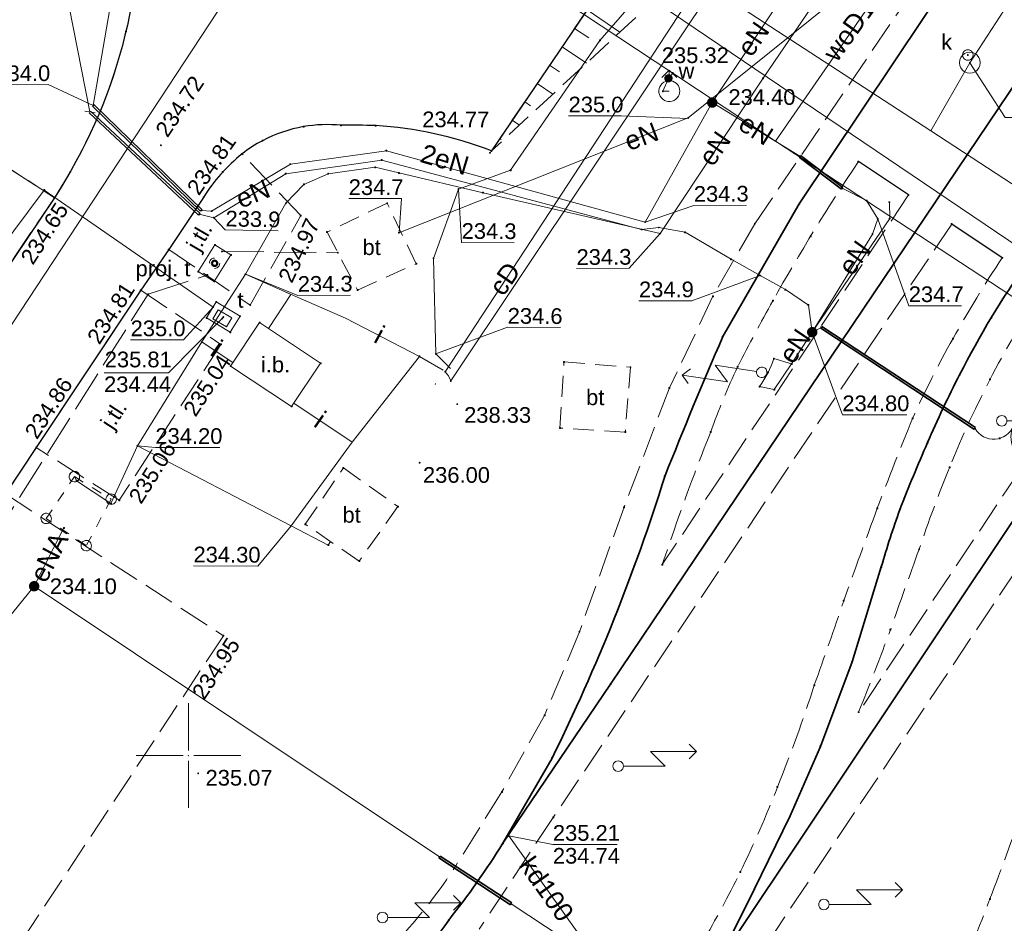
# Model space of a CAD drawing. Header units: metres. Extents: x 6603648 to 6604252, y 5739748 to 5740166.
# Tile 24 of 114: x 6603792 to 6603839, y 5739892 to 5739935. Entities that reach past the tile are written whole.
import ezdxf
from ezdxf.enums import TextEntityAlignment as Align

# ---------------------------------------------------------------- set-up
doc = ezdxf.new("R2010")
doc.units = ezdxf.units.M
doc.header["$PDSIZE"] = 0.75
for name, pattern in [('ARK_LIN', [50, 50, 0]), ('PRZER1-1', [1, 0.5, -0.5]), ('PRZER2-1', [1.5, 1, -0.5]), ('PRZER2_5-1', [1.75, 1.25, -0.5]), ('PRZER3-1', [2, 1.5, -0.5]), ('PRZER4-1', [2.5, 2, -0.5])]:
    doc.linetypes.add(name, pattern=pattern)
doc.layers.get('0').update_dxf_attribs({"linetype": 'CONTINUOUS'})
for name, color, linetype, lineweight, true_color in [('GSLKOU', 7, 'CONTINUOUS', 18, 0x0a0909), ('GSLKRW', 7, 'CONTINUOUS', 25, 0x0a0909), ('GSLTTR', 7, 'CONTINUOUS', 35, 0x0a0909), ('GSPPRB', 7, 'CONTINUOUS', 18, 0x0a0909), ('GSPWPS', 7, 'CONTINUOUS', 13, 0x0a0909), ('GSPWPS_O', 7, 'CONTINUOUS', 13, 0x0a0909), ('GSSBKP', 7, 'CONTINUOUS', 13, 0x0a0909), ('GSSIIN', 7, 'CONTINUOUS', 18, 0x0a0909), ('GSSIIN_O', 7, 'CONTINUOUS', 18, 0x0a0909), ('GSSINN', 7, 'CONTINUOUS', 18, 0x0a0909), ('GSSINN_O', 7, 'CONTINUOUS', 18, 0x0a0909), ('GSSKOA', 7, 'CONTINUOUS', 18, 0x0a0909), ('GSSKOA_O', 7, 'CONTINUOUS', 18, 0x0a0909), ('GSSZSN', 7, 'CONTINUOUS', 18, 0x0a0909), ('GULCPI', 7, 'CONTINUOUS', 18, 0xd200d2), ('GULCPI_O', 7, 'CONTINUOUS', 18, 0xd200d2), ('GULENN', 1, 'CONTINUOUS', 18, 0xff0000), ('GULENN_O', 1, 'CONTINUOUS', 18, 0xff0000), ('GULEOR', 1, 'CONTINUOUS', 35, 0xff0000), ('GULEWN', 1, 'CONTINUOUS', 18, 0xff0000), ('GULIPR', 7, 'CONTINUOUS', 18, 0x0a0909), ('GULIPR_O', 7, 'CONTINUOUS', 18, 0x0a0909), ('GULKDP', 7, 'CONTINUOUS', 18, 0x803300), ('GULKDP_O', 7, 'CONTINUOUS', 18, 0x803300), ('GULKSP', 7, 'CONTINUOUS', 18, 0x803300), ('GULTPR', 7, 'CONTINUOUS', 18, 0xff9100), ('GULWOP', 5, 'CONTINUOUS', 18, 0x0000ff), ('GULWOP_O', 5, 'CONTINUOUS', 18, 0x0000ff), ('GUPEZC', 7, 'CONTINUOUS', 18, 0x0a0909), ('GUPISL', 7, 'CONTINUOUS', 18, 0x0a0909), ('GUPKSD', 7, 'CONTINUOUS', 18, 0x803300), ('GUPKWZ', 7, 'CONTINUOUS', 18, 0x0a0909), ('GUPKWZ_O', 7, 'CONTINUOUS', 18, 0x0a0909), ('GUPTWZ', 7, 'CONTINUOUS', 18, 0x0a0909), ('GUPTWZ_O', 7, 'CONTINUOUS', 18, 0x0a0909), ('GUPWDT', 7, 'CONTINUOUS', 18, 0x0a0909), ('GUSIKP', 7, 'CONTINUOUS', 18, 0x0a0909), ('GUSISL', 7, 'CONTINUOUS', 18, 0x0a0909), ('GZLTPR', 7, 'CONTINUOUS', 18, 0xff9100), ('GZPTSD', 7, 'CONTINUOUS', 18, 0xff9100), ('GZPTSD_O', 7, 'CONTINUOUS', 18, 0xff9100), ('GZSIKP', 7, 'CONTINUOUS', 18, 0x0a0909)]:
    doc.layers.add(name, color=color, linetype=linetype, lineweight=lineweight, true_color=true_color)
for name, color, linetype, true_color in [('GUPESH', 1, 'CONTINUOUS', 0xff0000), ('GUPESH_O', 1, 'CONTINUOUS', 0xff0000), ('GUPEUI', 7, 'CONTINUOUS', 0x0a0909), ('GUPISH', 7, 'CONTINUOUS', 0x0a0909), ('GUPISH_O', 7, 'CONTINUOUS', 0x0a0909), ('GUPKSH', 7, 'CONTINUOUS', 0x803300), ('GUPKSH_O', 7, 'CONTINUOUS', 0x803300), ('GUPTSH', 7, 'CONTINUOUS', 0xff9100), ('GUPTSH_O', 7, 'CONTINUOUS', 0xff9100), ('GUPWSH', 5, 'CONTINUOUS', 0x0000ff), ('GUPWSH_O', 5, 'CONTINUOUS', 0x0000ff), ('GUPWZA', 7, 'CONTINUOUS', 0x0a0909), ('GUPWZA_O', 7, 'CONTINUOUS', 0x0a0909)]:
    doc.layers.add(name, color=color, linetype=linetype, true_color=true_color)
doc.layers.add('PKT_ARK', color=7, linetype='ARK_LIN', lineweight=18)
doc.styles.add('Arial', font='arial.ttf')

# ---------------------------------------------------------------- blocks, each defined once
blk = doc.blocks.new('GSPPRB0')
at = {"color": 0, "lineweight": 18}
blk.add_lwpolyline([(-0.007955, 0.0225), (0.007955, 0.0225), (0.0225, 0.007955), (0.0225, -0.007955), (0.007955, -0.0225), (-0.007955, -0.0225), (-0.0225, -0.007955), (-0.0225, 0.007955)], close=True, dxfattribs=at)
blk = doc.blocks.new('GSPWPS1')
blk.add_hatch(color=0).paths.add_polyline_path([(0, 0.045), (-0.011647, 0.043467), (-0.0225, 0.038971), (-0.03182, 0.03182), (-0.038971, 0.0225), (-0.043467, 0.011647), (-0.045, 0), (-0.043467, -0.011647), (-0.038971, -0.0225), (-0.03182, -0.03182), (-0.0225, -0.038971), (-0.011647, -0.043467), (0, -0.045), (0.011647, -0.043467), (0.0225, -0.038971), (0.03182, -0.03182), (0.038971, -0.0225), (0.043467, -0.011647), (0.045, 0), (0.043467, 0.011647), (0.038971, 0.0225), (0.03182, 0.03182), (0.0225, 0.038971), (0.011647, 0.043467)])
blk = doc.blocks.new('GUPISL1_5')
at = {"color": 0}
for points in [[(3.396745, 1.05234), (3.75, 0.7), (3.396745, 0.34766)], [(0.25, 0), (2.25, 0), (1.55, 0.7), (3.75, 0.7)]]:
    blk.add_lwpolyline(points, dxfattribs=at)
blk.add_lwpolyline([(0.25, 0), (0.241481, -0.064705), (0.216506, -0.125), (0.176777, -0.176777), (0.125, -0.216506), (0.064705, -0.241481), (0, -0.25), (-0.064705, -0.241481), (-0.125, -0.216506), (-0.176777, -0.176777), (-0.216506, -0.125), (-0.241481, -0.064705), (-0.25, 0), (-0.241481, 0.064705), (-0.216506, 0.125), (-0.176777, 0.176777), (-0.125, 0.216506), (-0.064705, 0.241481), (0, 0.25), (0.064705, 0.241481), (0.125, 0.216506), (0.176777, 0.176777), (0.216506, 0.125), (0.241481, 0.064705)], close=True, dxfattribs=at)
blk = doc.blocks.new('GUPEZC1')
at = {"color": 0}
blk.add_lwpolyline([(0, 0.25), (0, -0.25)], dxfattribs=at)
blk = doc.blocks.new('GUPESH1')
blk.add_hatch(color=0).paths.add_polyline_path([(0, 0.045), (-0.011647, 0.043467), (-0.0225, 0.038971), (-0.03182, 0.03182), (-0.038971, 0.0225), (-0.043467, 0.011647), (-0.045, 0), (-0.043467, -0.011647), (-0.038971, -0.0225), (-0.03182, -0.03182), (-0.0225, -0.038971), (-0.011647, -0.043467), (0, -0.045), (0.011647, -0.043467), (0.0225, -0.038971), (0.03182, -0.03182), (0.038971, -0.0225), (0.043467, -0.011647), (0.045, 0), (0.043467, 0.011647), (0.038971, 0.0225), (0.03182, 0.03182), (0.0225, 0.038971), (0.011647, 0.043467)])
blk = doc.blocks.new('GUPEUI1')
blk.add_hatch(color=0).paths.add_polyline_path([(0, 0.25), (-0.064705, 0.241481), (-0.125, 0.216506), (-0.176777, 0.176777), (-0.216506, 0.125), (-0.241481, 0.064705), (-0.25, 0), (-0.241481, -0.064705), (-0.216506, -0.125), (-0.176777, -0.176777), (-0.125, -0.216506), (-0.064705, -0.241481), (0, -0.25), (0.064705, -0.241481), (0.125, -0.216506), (0.176777, -0.176777), (0.216506, -0.125), (0.241481, -0.064705), (0.25, 0), (0.241481, 0.064705), (0.216506, 0.125), (0.176777, 0.176777), (0.125, 0.216506), (0.064705, 0.241481)])
blk = doc.blocks.new('GUPISH1')
blk.add_hatch(color=0).paths.add_polyline_path([(0, 0.045), (-0.011647, 0.043467), (-0.0225, 0.038971), (-0.03182, 0.03182), (-0.038971, 0.0225), (-0.043467, 0.011647), (-0.045, 0), (-0.043467, -0.011647), (-0.038971, -0.0225), (-0.03182, -0.03182), (-0.0225, -0.038971), (-0.011647, -0.043467), (0, -0.045), (0.011647, -0.043467), (0.0225, -0.038971), (0.03182, -0.03182), (0.038971, -0.0225), (0.043467, -0.011647), (0.045, 0), (0.043467, 0.011647), (0.038971, 0.0225), (0.03182, 0.03182), (0.0225, 0.038971), (0.011647, 0.043467)])
blk = doc.blocks.new('GUPKWZ1_1')
at = {"color": 0}
blk.add_lwpolyline([(0.25, 0), (0.241481, -0.064705), (0.216506, -0.125), (0.176777, -0.176777), (0.125, -0.216506), (0.064705, -0.241481), (0, -0.25), (-0.064705, -0.241481), (-0.125, -0.216506), (-0.176777, -0.176777), (-0.216506, -0.125), (-0.241481, -0.064705), (-0.25, 0), (-0.241481, 0.064705), (-0.216506, 0.125), (-0.176777, 0.176777), (-0.125, 0.216506), (-0.064705, 0.241481), (0, 0.25), (0.064705, 0.241481), (0.125, 0.216506), (0.176777, 0.176777), (0.216506, 0.125), (0.241481, 0.064705)], close=True, dxfattribs=at)
blk = doc.blocks.new('GUPKSD1_1')
at = {"color": 0}
blk.add_lwpolyline([(0.5, 0), (0.482963, -0.12941), (0.433013, -0.25), (0.353553, -0.353553), (0.25, -0.433013), (0.12941, -0.482963), (0, -0.5), (-0.12941, -0.482963), (-0.25, -0.433013), (-0.353553, -0.353553), (-0.433013, -0.25), (-0.482963, -0.12941), (-0.5, 0), (-0.482963, 0.12941), (-0.433013, 0.25), (-0.353553, 0.353553), (-0.25, 0.433013), (-0.12941, 0.482963), (0, 0.5), (0.12941, 0.482963), (0.25, 0.433013), (0.353553, 0.353553), (0.433013, 0.25), (0.482963, 0.12941)], close=True, dxfattribs=at)
blk = doc.blocks.new('GUPWZA1')
blk.add_hatch(color=0).paths.add_polyline_path([(0, 0.2), (-0.051764, 0.193185), (-0.1, 0.173205), (-0.141421, 0.141421), (-0.173205, 0.1), (-0.193185, 0.051764), (-0.2, 0), (-0.193185, -0.051764), (-0.173205, -0.1), (-0.141421, -0.141421), (-0.1, -0.173205), (-0.051764, -0.193185), (0, -0.2), (0.051764, -0.193185), (0.1, -0.173205), (0.141421, -0.141421), (0.173205, -0.1), (0.193185, -0.051764), (0.2, 0), (0.193185, 0.051764), (0.173205, 0.1), (0.141421, 0.141421), (0.1, 0.173205), (0.051764, 0.193185)])
blk = doc.blocks.new('GUPWDT1')
at = {"color": 0}
blk.add_lwpolyline([(0.5, 0), (0.492404, -0.086824), (0.469846, -0.17101), (0.433013, -0.25), (0.383022, -0.321394), (0.321394, -0.383022), (0.25, -0.433013), (0.17101, -0.469846), (0.086824, -0.492404), (0, -0.5), (-0.086824, -0.492404), (-0.17101, -0.469846), (-0.25, -0.433013), (-0.32743, -0.377875), (-0.393027, -0.309079), (-0.444418, -0.229113), (-0.479746, -0.140866), (-0.497736, -0.047528), (-0.497736, 0.047528), (-0.479746, 0.140866), (-0.444418, 0.229113), (-0.393027, 0.309079), (-0.32743, 0.377875), (-0.25, 0.433013), (-0.163534, 0.4725), (-0.071157, 0.494911), (0.023791, 0.499434), (0.117879, 0.485906), (0.207708, 0.454816), (0.290028, 0.407288), (0.361867, 0.34504), (0.420627, 0.27032), (0.464184, 0.185831), (0.490964, 0.094626)], close=True, dxfattribs=at)
for points in [[(0.5, 0), (1, 0)], [(0.646447, 0.353553), (1, 0), (0.646447, -0.353553)]]:
    blk.add_lwpolyline(points, dxfattribs=at)
blk = doc.blocks.new('GUPTWZ1_3')
at = {"color": 0}
blk.add_lwpolyline([(0.375, -0.25), (-0.375, -0.25), (-0.375, 0.25), (0.375, 0.25)], close=True, dxfattribs=at)
blk = doc.blocks.new('GZPTSD1')
at = {"color": 0}
for points in [[(-0.25, 0), (-0.241481, 0.064705), (-0.216506, 0.125), (-0.176777, 0.176777), (-0.125, 0.216506), (-0.064705, 0.241481), (0, 0.25)], [(0.25, 0), (0.241481, -0.064705), (0.216506, -0.125), (0.176777, -0.176777), (0.125, -0.216506), (0.064705, -0.241481), (0, -0.25)]]:
    blk.add_lwpolyline(points, dxfattribs=at)
at = {"color": 7, "lineweight": 50, "true_color": 0xffffff}
blk.add_lwpolyline([(0, 0.125), (-0.038627, 0.118882), (-0.073473, 0.101127), (-0.101127, 0.073473), (-0.118882, 0.038627), (-0.125, 0), (-0.118882, -0.038627), (-0.101127, -0.073473), (-0.073473, -0.101127), (-0.038627, -0.118882), (0, -0.125), (0.038627, -0.118882), (0.073473, -0.101127), (0.101127, -0.073473), (0.118882, -0.038627), (0.125, 0), (0.118882, 0.038627), (0.101127, 0.073473), (0.073473, 0.101127), (0.038627, 0.118882)], close=True, dxfattribs=at)
blk = doc.blocks.new('GUPKSH1')
blk.add_hatch(color=0).paths.add_polyline_path([(0, 0.045), (-0.011647, 0.043467), (-0.0225, 0.038971), (-0.03182, 0.03182), (-0.038971, 0.0225), (-0.043467, 0.011647), (-0.045, 0), (-0.043467, -0.011647), (-0.038971, -0.0225), (-0.03182, -0.03182), (-0.0225, -0.038971), (-0.011647, -0.043467), (0, -0.045), (0.011647, -0.043467), (0.0225, -0.038971), (0.03182, -0.03182), (0.038971, -0.0225), (0.043467, -0.011647), (0.045, 0), (0.043467, 0.011647), (0.038971, 0.0225), (0.03182, 0.03182), (0.0225, 0.038971), (0.011647, 0.043467)])
blk = doc.blocks.new('GUPTSH1')
blk.add_hatch(color=0).paths.add_polyline_path([(0, 0.045), (-0.011647, 0.043467), (-0.0225, 0.038971), (-0.03182, 0.03182), (-0.038971, 0.0225), (-0.043467, 0.011647), (-0.045, 0), (-0.043467, -0.011647), (-0.038971, -0.0225), (-0.03182, -0.03182), (-0.0225, -0.038971), (-0.011647, -0.043467), (0, -0.045), (0.011647, -0.043467), (0.0225, -0.038971), (0.03182, -0.03182), (0.038971, -0.0225), (0.043467, -0.011647), (0.045, 0), (0.043467, 0.011647), (0.038971, 0.0225), (0.03182, 0.03182), (0.0225, 0.038971), (0.011647, 0.043467)])
blk = doc.blocks.new('GUPWSH1')
blk.add_hatch(color=0).paths.add_polyline_path([(0, 0.045), (-0.011647, 0.043467), (-0.0225, 0.038971), (-0.03182, 0.03182), (-0.038971, 0.0225), (-0.043467, 0.011647), (-0.045, 0), (-0.043467, -0.011647), (-0.038971, -0.0225), (-0.03182, -0.03182), (-0.0225, -0.038971), (-0.011647, -0.043467), (0, -0.045), (0.011647, -0.043467), (0.0225, -0.038971), (0.03182, -0.03182), (0.038971, -0.0225), (0.043467, -0.011647), (0.045, 0), (0.043467, 0.011647), (0.038971, 0.0225), (0.03182, 0.03182), (0.0225, 0.038971), (0.011647, 0.043467)])
blk = doc.blocks.new('GUSISL2_1')
at = {"color": 0}
blk.add_lwpolyline([(0.25, 0), (0.241481, -0.064705), (0.216506, -0.125), (0.176777, -0.176777), (0.125, -0.216506), (0.064705, -0.241481), (0, -0.25), (-0.064705, -0.241481), (-0.125, -0.216506), (-0.176777, -0.176777), (-0.216506, -0.125), (-0.241481, -0.064705), (-0.25, 0), (-0.241481, 0.064705), (-0.216506, 0.125), (-0.176777, 0.176777), (-0.125, 0.216506), (-0.064705, 0.241481), (0, 0.25), (0.064705, 0.241481), (0.125, 0.216506), (0.176777, 0.176777), (0.216506, 0.125), (0.241481, 0.064705)], close=True, dxfattribs=at)
blk = doc.blocks.new('ASS_SYM', base_point=(826.5, 303.25))
at = {"layer": 'PKT_ARK'}
for p, q in [((826.5, 303.5), (826.5, 305.75)), ((826.25, 303.25), (824, 303.25)), ((826.75, 303.25), (829, 303.25)), ((826.5, 303), (826.5, 300.75))]:
    blk.add_line(p, q, dxfattribs=at)
blk.add_point((826.5, 303.25), dxfattribs=at)
blk.add_point((826.5, 303.25), dxfattribs=at)

msp = doc.modelspace()

# ---------------------------------------------------------------- hatches: boundary and pattern name
at = {"layer": 'GSSBKP', "true_color": 0x0a0909}
msp.add_hatch(color=18, dxfattribs=at).paths.add_polyline_path([(6603811.804, 5739917.784), (6603811.794, 5739917.764), (6603811.814, 5739917.764)], flags=0)

# ---------------------------------------------------------------- linework, layer by layer
at = {"layer": 'GSLKOU', "color": 18, "linetype": 'PRZER3-1', "lineweight": 18, "true_color": 0x0a0909}
for points in [[(6603827.074, 5739925.431), (6603835.789, 5739938.282)], [(6603834.418, 5739926.808), (6603822.65, 5739909.129)], [(6603827.074, 5739925.431), (6603825.073, 5739921.96)], [(6603836.486, 5739925.41), (6603817.441, 5739897.042)], [(6603825.073, 5739921.96), (6603822.99, 5739917.578)], [(6603844.19, 5739920.303), (6603832.033, 5739902.076)], [(6603846.269, 5739918.904), (6603827.499, 5739890.773)], [(6603822.99, 5739917.578), (6603820.824, 5739911.873)], [(6603820.824, 5739911.873), (6603818.693, 5739905.919)], [(6603818.693, 5739905.919), (6603817.023, 5739901.925)], [(6603817.023, 5739901.925), (6603814.986, 5739898.263)], [(6603814.986, 5739898.263), (6603812.776, 5739894.728)], [(6603817.441, 5739897.042), (6603813.897, 5739891.7)]]:
    msp.add_lwpolyline(points, dxfattribs=at)
for points in [[(6603832.025, 5739928.401, 0.020117), (6603827.938, 5739921.748)], [(6603838.899, 5739923.798, 0.020294), (6603836.546, 5739919.94)], [(6603840.937, 5739922.428, 0.051526), (6603836.389, 5739913.785)], [(6603826.251, 5739918.593, -0.009496), (6603827.938, 5739921.748)], [(6603836.546, 5739919.94, 0.022851), (6603834.612, 5739916.12)], [(6603824.963, 5739915.477, -0.02409), (6603826.251, 5739918.593)], [(6603834.612, 5739916.12, 0.006514), (6603832.928, 5739911.826)], [(6603822.65, 5739909.129, -0.01414), (6603824.963, 5739915.477)], [(6603834.928, 5739909.865, -0.017381), (6603836.389, 5739913.785)], [(6603832.928, 5739911.826, 0.003069), (6603831.326, 5739907.403)], [(6603833.555, 5739906.017, -0.003502), (6603834.928, 5739909.865)], [(6603831.326, 5739907.403, -0.002676), (6603829.917, 5739903.364)], [(6603832.033, 5739902.076, 0.006517), (6603833.555, 5739906.017)], [(6603829.917, 5739903.364, -0.01745), (6603828.154, 5739898.497)], [(6603828.154, 5739898.497, -0.022137), (6603826.375, 5739894.431)], [(6603838.314, 5739893.15, 0.004172), (6603839.907, 5739897.473)], [(6603812.776, 5739894.728, -0.045807), (6603810.193, 5739891.386)], [(6603826.375, 5739894.431, -0.020434), (6603824.553, 5739891.054)], [(6603836.695, 5739889.086, 0.006316), (6603838.314, 5739893.15)]]:
    msp.add_lwpolyline(points, format="xyb", dxfattribs=at)
at = {"layer": 'GSLKRW', "color": 18, "linetype": 'Continuous', "lineweight": 25, "true_color": 0x0a0909}
for points in [[(6603797.545, 5739963.937), (6603797.597, 5739951.365), (6603797.824, 5739944.519), (6603797.65, 5739941.89, -0.160585), (6603793.59, 5739926.67), (6603785.87, 5739915.19), (6603775.52, 5739899.78), (6603774.38, 5739898.07), (6603772.625, 5739895.324)], [(6603826.013, 5739945.904), (6603814.481, 5739928.909, 0.079546), (6603808.945, 5739930.119, 0.011286), (6603807.295, 5739930.136, 0.067472), (6603805.506, 5739930.07, 0.078435), (6603803.539, 5739929.4, 0.044421), (6603802.56, 5739928.77, 0.081804), (6603800.72, 5739926.69), (6603799.06, 5739924.19), (6603797.72, 5739922.25), (6603792.72, 5739914.73), (6603791.25, 5739912.51), (6603777.88, 5739892.53)]]:
    msp.add_lwpolyline(points, format="xyb", dxfattribs=at)
for points in [[(6603834.418, 5739926.808), (6603832.025, 5739928.401)], [(6603838.899, 5739923.798), (6603836.486, 5739925.41)]]:
    msp.add_lwpolyline(points, dxfattribs=at)
at = {"layer": 'GSLTTR', "color": 18, "linetype": 'Continuous', "lineweight": 35, "true_color": 0x0a0909}
for points in [[(6603836.72, 5739937.65), (6603835.18, 5739935.33), (6603829.2, 5739926.38), (6603825.54, 5739920.03, 0.007558), (6603822.77, 5739913.35, -0.038789), (6603817.38, 5739899.88), (6603815.03, 5739895.81, -0.027932), (6603812.44, 5739892.13, -0.063952), (6603808.95, 5739888.26, -0.065921), (6603804.58, 5739885.39, -0.066599), (6603799.58, 5739883.75, -0.065603), (6603794.35, 5739883.48, -0.131737), (6603782.92, 5739887.77)], [(6603825.262, 5739890.009), (6603827.049, 5739893.6), (6603828.762, 5739897.118), (6603830.207, 5739900.442), (6603831.721, 5739904.481), (6603833.12, 5739909.022, -0.017932), (6603834.009, 5739911.768, -0.012022), (6603835.33, 5739914.964, -0.01751), (6603836.86, 5739918.205, -0.036946), (6603840.115, 5739923.59), (6603845.495, 5739931.771)]]:
    msp.add_lwpolyline(points, format="xyb", dxfattribs=at)
for points in [[(6603841.2, 5739934.64), (6603839.73, 5739932.44), (6603833.73, 5739923.54), (6603827.22, 5739913.87), (6603820.18, 5739903.42), (6603815.03, 5739895.81)], [(6603813.72, 5739878.59), (6603819.068, 5739881.992), (6603823.366, 5739886.97), (6603825.262, 5739890.009), (6603845.265, 5739920.008), (6603850.749, 5739928.247)]]:
    msp.add_lwpolyline(points, dxfattribs=at)
at = {"layer": 'GSSBKP', "color": 18, "linetype": 'Continuous', "lineweight": 13, "true_color": 0x0a0909}
msp.add_lwpolyline([(6603811.804, 5739917.784), (6603811.794, 5739917.764), (6603811.814, 5739917.764)], close=True, dxfattribs=at)
at = {"layer": 'GSSIIN', "color": 18, "linetype": 'Continuous', "lineweight": 18, "true_color": 0x0a0909}
msp.add_lwpolyline([(6603803.4, 5739920.7), (6603806.32, 5739918.76), (6603804.93, 5739916.69), (6603802.01, 5739918.62)], close=True, dxfattribs=at)
at = {"layer": 'GSSINN', "color": 18, "linetype": 'PRZER2-1', "lineweight": 18, "true_color": 0x0a0909}
for points in [[(6603806.624, 5739925.029), (6603808.083, 5739922.26), (6603810.888, 5739923.516), (6603809.5, 5739926.409)], [(6603817.95, 5739918.824), (6603821.13, 5739918.571), (6603820.882, 5739915.465), (6603817.757, 5739915.662)], [(6603807.408, 5739913.751), (6603810.011, 5739911.906), (6603808.163, 5739909.299), (6603805.587, 5739911.058)]]:
    msp.add_lwpolyline(points, close=True, dxfattribs=at)
at = {"layer": 'GSSKOA', "color": 18, "linetype": 'PRZER3-1', "lineweight": 18, "true_color": 0x0a0909}
for points in [[(6603775.52, 5739899.78), (6603774.38, 5739898.07), (6603765.84, 5739903.97), (6603769.82, 5739909.75), (6603766.28, 5739911.97), (6603773.42, 5739923.12), (6603782.44, 5739936.66), (6603786.46, 5739933.9), (6603789.91, 5739935.85), (6603792.55, 5739937.08), (6603787.8, 5739955.1), (6603791.99, 5739961.32), (6603795.31, 5739946.46), (6603797.65, 5739941.89, -0.160585), (6603793.59, 5739926.67), (6603789.76, 5739929.17), (6603781.99, 5739917.85), (6603771.35, 5739902.65)], [(6603799.06, 5739924.19), (6603802.95, 5739921.54), (6603805.37, 5739925.82), (6603802.56, 5739928.77, 0.081804), (6603800.72, 5739926.69)], [(6603791.25, 5739912.51), (6603801.67, 5739905.73), (6603788.64, 5739886.01, -0.039656), (6603783.16, 5739888.99), (6603777.88, 5739892.53)]]:
    msp.add_lwpolyline(points, format="xyb", close=True, dxfattribs=at)
for points in [[(6603775.52, 5739899.78), (6603771.35, 5739902.65), (6603781.99, 5739917.85), (6603789.76, 5739929.17), (6603793.59, 5739926.67), (6603785.87, 5739915.19)], [(6603797.72, 5739922.25), (6603801.55, 5739919.66), (6603796.69, 5739912.21), (6603792.72, 5739914.73)]]:
    msp.add_lwpolyline(points, close=True, dxfattribs=at)
at = {"layer": 'GSSZSN', "color": 18, "linetype": 'PRZER2_5-1', "lineweight": 18, "true_color": 0x0a0909}
msp.add_lwpolyline([(6603814.481, 5739928.909), (6603824.311, 5739943.396), (6603825.723, 5739945.477), (6603826.013, 5739945.904), (6603829.593, 5739943.717), (6603829.111, 5739943.045), (6603827.323, 5739944.328), (6603825.994, 5739942.353), (6603827.807, 5739941.229)], close=True, dxfattribs=at)
at = {"layer": 'GSSZSN', "color": 18, "linetype": 'Continuous', "lineweight": 18, "true_color": 0x0a0909}
for points in [[(6603819.055, 5739935.649), (6603820.622, 5739934.586)], [(6603818.458, 5739934.771), (6603819.14, 5739934.309)], [(6603817.862, 5739933.892), (6603819.021, 5739933.106)], [(6603817.266, 5739933.014), (6603817.743, 5739932.69)], [(6603816.67, 5739932.135), (6603817.42, 5739931.626)], [(6603816.074, 5739931.257), (6603816.347, 5739931.072)], [(6603815.478, 5739930.378), (6603815.819, 5739930.146)], [(6603814.882, 5739929.5), (6603814.95, 5739929.453)]]:
    msp.add_lwpolyline(points, dxfattribs=at)
at = {"layer": 'GULCPI', "color": 212, "linetype": 'Continuous', "lineweight": 18, "true_color": 0xd200d2}
msp.add_lwpolyline([(6603833.646, 5739939.72), (6603833.911, 5739939.542), (6603832.481, 5739937.661), (6603825.858, 5739937.881), (6603812.541, 5739917.91), (6603812.428, 5739918.152), (6603812.276, 5739918.356), (6603825.445, 5739938.494), (6603832.281, 5739938.273), (6603833.346, 5739939.921)], close=True, dxfattribs=at)
at = {"layer": 'GULENN', "color": 1, "linetype": 'Continuous', "lineweight": 18, "true_color": 0xff0000}
for points in [[(6603758.429, 5739968.416), (6603759.032, 5739967.311), (6603756.81, 5739964.405), (6603781.022, 5739947.545), (6603793.714, 5739938.814), (6603795.289, 5739930.775)], [(6603795.443, 5739931.088), (6603796.634, 5739938.024), (6603796.785, 5739947.978), (6603794.554, 5739951.965), (6603793.136, 5739953.326), (6603788.775, 5739956.33)], [(6603825.037, 5739931.221), (6603828.454, 5739936.391), (6603829.429, 5739937.17), (6603830.558, 5739938.703), (6603832.541, 5739941.899)], [(6603833.516, 5739940.746), (6603833.018, 5739941.08), (6603832.833, 5739940.265), (6603832.262, 5739939.445), (6603827.47, 5739932.381), (6603822.554, 5739924.962), (6603814.086, 5739926.913), (6603810.062, 5739927.86), (6603808.924, 5739928.128), (6603806.678, 5739927.822), (6603805.52, 5739927.309), (6603804.656, 5739926.408), (6603802.721, 5739923.014), (6603804.622, 5739922.171), (6603804.899, 5739922.047), (6603803.82, 5739920.423)], [(6603834.571, 5739939.099), (6603823.891, 5739930.488), (6603810.058, 5739925)], [(6603825.037, 5739931.221), (6603821.831, 5739925.506), (6603809.46, 5739928.919), (6603804.872, 5739928.277), (6603801.106, 5739926.031), (6603800.615, 5739926.061)], [(6603825.037, 5739931.221), (6603829.229, 5739928.655)], [(6603800.519, 5739925.879), (6603801.208, 5739925.716), (6603804.651, 5739927.822), (6603809.239, 5739928.474), (6603821.658, 5739925.152), (6603822.486, 5739925.249), (6603823.741, 5739925.024), (6603825.938, 5739923.728), (6603827.332, 5739922.951), (6603828.537, 5739922.28), (6603829.632, 5739921.541), (6603829.818, 5739920.245)], [(6603831.251, 5739927.125), (6603832.413, 5739926.538), (6603832.947, 5739925.669), (6603832.699, 5739924.936), (6603829.818, 5739920.245)], [(6603829.818, 5739920.245), (6603833.52, 5739925.68), (6603833.504, 5739926.46)], [(6603829.818, 5739920.245), (6603830.254, 5739920.474)], [(6603792.624, 5739908.097), (6603794.048, 5739910.886)], [(6603780.383, 5739893.009), (6603792.624, 5739908.097)], [(6603811.998, 5739895.153), (6603792.624, 5739908.097)], [(6603823.685, 5739887.456), (6603815.423, 5739892.911)]]:
    msp.add_lwpolyline(points, dxfattribs=at)
for points in [[(6603829.818, 5739920.245), (6603828.829, 5739918.725), (6603828.003, 5739917.498), (6603827.3, 5739917.644, 0.070262), (6603827.983, 5739918.978), (6603828.829, 5739918.725)], [(6603837.602, 5739915.64, 0.6332), (6603839.43, 5739915.767, 0.432258), (6603840.176, 5739913.991)]]:
    msp.add_lwpolyline(points, format="xyb", dxfattribs=at)
at = {"layer": 'GULEOR', "color": 1, "linetype": 'Continuous', "lineweight": 35, "true_color": 0xff0000}
for points in [[(6603800.65, 5739926.097), (6603795.478, 5739931.124)], [(6603795.255, 5739930.739), (6603800.484, 5739925.842)], [(6603800.553, 5739925.915), (6603795.323, 5739930.812)], [(6603795.408, 5739931.052), (6603800.58, 5739926.025)], [(6603829.199, 5739928.615), (6603831.22, 5739927.085)], [(6603831.281, 5739927.165), (6603829.26, 5739928.695)], [(6603837.577, 5739915.597), (6603830.226, 5739920.432)], [(6603830.281, 5739920.515), (6603837.628, 5739915.683)], [(6603815.396, 5739892.869), (6603811.97, 5739895.111)], [(6603812.025, 5739895.195), (6603815.451, 5739892.953)]]:
    msp.add_lwpolyline(points, dxfattribs=at)
at = {"layer": 'GULEWN', "color": 1, "linetype": 'Continuous', "lineweight": 18, "true_color": 0xff0000}
msp.add_lwpolyline([(6603833.207, 5739940.284), (6603831.874, 5739940.9), (6603828.737, 5739938.747), (6603825.063, 5739940.404), (6603819.666, 5739934.194), (6603815.4, 5739927.988), (6603812.907, 5739927.087), (6603811.713, 5739923.773), (6603811.825, 5739919.204), (6603812.519, 5739918.508)], dxfattribs=at)
at = {"layer": 'GULIPR', "color": 18, "linetype": 'Continuous', "lineweight": 18, "true_color": 0x0a0909}
for points in [[(6603833.516, 5739940.746), (6603833.018, 5739941.08), (6603832.833, 5739940.265), (6603832.262, 5739939.445), (6603827.47, 5739932.381), (6603822.554, 5739924.962), (6603814.086, 5739926.913), (6603810.062, 5739927.86), (6603808.924, 5739928.128), (6603806.678, 5739927.822), (6603805.52, 5739927.309), (6603804.656, 5739926.408), (6603802.721, 5739923.014), (6603800.64, 5739919.778), (6603797.559, 5739914.807), (6603796.298, 5739912.045), (6603794.65, 5739913.142), (6603794.549, 5739913.337)], [(6603802.721, 5739923.014), (6603804.622, 5739922.171), (6603807.513, 5739920.921), (6603811.042, 5739919.089), (6603807.833, 5739914.991), (6603804.911, 5739910.988), (6603797.559, 5739914.807)], [(6603800.64, 5739919.778), (6603802.13, 5739918.786)], [(6603811.042, 5739919.089), (6603812.172, 5739918.427)], [(6603807.833, 5739914.991), (6603805.044, 5739916.847)], [(6603804.911, 5739910.988), (6603806.682, 5739910.068), (6603806.795, 5739910.233)]]:
    msp.add_lwpolyline(points, dxfattribs=at)
at = {"layer": 'GULKDP', "color": 36, "linetype": 'Continuous', "lineweight": 18, "true_color": 0x803300}
for points in [[(6603765.109, 5739880.121), (6603772.693, 5739891.955), (6603808.053, 5739945.704)], [(6603872.694, 5739902), (6603808.053, 5739945.704)], [(6603816.964, 5739888.421), (6603818.931, 5739891.081), (6603815.308, 5739896.169)]]:
    msp.add_lwpolyline(points, dxfattribs=at)
at = {"layer": 'GULKSP', "color": 36, "linetype": 'Continuous', "lineweight": 18, "true_color": 0x803300}
for points in [[(6603867.827, 5739908.784), (6603855.074, 5739917.096), (6603845.96, 5739923.036), (6603835.483, 5739929.864), (6603816.372, 5739942.32), (6603794.163, 5739956.998)], [(6603839.215, 5739935.986), (6603837.352, 5739933.128), (6603835.483, 5739929.864)]]:
    msp.add_lwpolyline(points, dxfattribs=at)
at = {"layer": 'GULTPR', "color": 30, "linetype": 'Continuous', "lineweight": 18, "true_color": 0xff9100}
msp.add_lwpolyline([(6603691.998, 5740034.25), (6603690.62, 5740008.45), (6603694.1, 5739991.87), (6603695.95, 5739988.32), (6603695.91, 5739981.85), (6603702.28, 5739951.25), (6603704.11, 5739941.11), (6603708.156, 5739919.311), (6603708.46, 5739919.26), (6603717.09, 5739918.78), (6603727.08, 5739918.04), (6603747.81, 5739904.18), (6603766.37, 5739891.69), (6603772.61, 5739898.24), (6603784.29, 5739915.24), (6603793.11, 5739927.04), (6603801.178, 5739921.438)], dxfattribs=at)
at = {"layer": 'GULWOP', "color": 5, "linetype": 'Continuous', "lineweight": 18, "true_color": 0x0000ff}
for points in [[(6603825.656, 5739849.078), (6603825.941, 5739853.814), (6603837.788, 5739855.542), (6603869.267, 5739902.302), (6603868.152, 5739903.059), (6603866.813, 5739903.963), (6603828.065, 5739929.382), (6603823.148, 5739932.634), (6603789.626, 5739954.786), (6603786.394, 5739957.382), (6603756.52, 5739976.667)], [(6603834.713, 5739939.004), (6603828.065, 5739929.382)], [(6603823.148, 5739932.634), (6603822.943, 5739932.38), (6603822.676, 5739931.764), (6603822.986, 5739931.77)]]:
    msp.add_lwpolyline(points, dxfattribs=at)
at = {"layer": 'GUPESH_O', "color": 1, "linetype": 'Continuous', "lineweight": 13, "true_color": 0xff0000, "flags": 128}
for points in [[(6603795.443, 5739931.088), (6603793.292, 5739932.081), (6603790.772, 5739932.075)], [(6603823.892, 5739930.457), (6603820.69, 5739930.581), (6603818.17, 5739930.581)], [(6603812.907, 5739927.087), (6603813.057, 5739924.535), (6603815.577, 5739924.523)], [(6603810.076, 5739925.005), (6603810.181, 5739926.63), (6603807.661, 5739926.63)], [(6603821.831, 5739925.506), (6603824.158, 5739926.305), (6603826.678, 5739926.319)], [(6603801.208, 5739925.716), (6603801.763, 5739925.132), (6603804.282, 5739925.083)], [(6603832.947, 5739925.669), (6603834.431, 5739921.511), (6603836.951, 5739921.511)], [(6603822.554, 5739924.962), (6603821.072, 5739923.299), (6603818.552, 5739923.288)], [(6603802.702, 5739923.027), (6603805.228, 5739921.999), (6603807.748, 5739922.015)], [(6603827.332, 5739922.951), (6603824.056, 5739921.741), (6603821.536, 5739921.741)], [(6603811.825, 5739919.204), (6603815.257, 5739920.479), (6603817.777, 5739920.463)], [(6603831.257, 5739916.294), (6603829.818, 5739920.245)], [(6603834.337, 5739916.294), (6603834.337, 5739916.294), (6603831.257, 5739916.294)]]:
    msp.add_lwpolyline(points, dxfattribs=at)
at = {"layer": 'GUPISH_O', "color": 18, "linetype": 'Continuous', "lineweight": 13, "true_color": 0x0a0909, "flags": 128}
for points in [[(6603797.559, 5739914.807), (6603798.418, 5739914.738), (6603801.498, 5739914.727)], [(6603804.911, 5739910.988), (6603803.318, 5739909.052), (6603800.238, 5739909.068)]]:
    msp.add_lwpolyline(points, dxfattribs=at)
at = {"layer": 'GUPKSH_O', "color": 36, "linetype": 'Continuous', "lineweight": 13, "true_color": 0x803300, "flags": 128}
for points in [[(6603837.352, 5739933.128), (6603839.034, 5739930.513), (6603842.114, 5739930.513)], [(6603815.308, 5739896.169), (6603817.42, 5739895.756), (6603820.5, 5739895.756)]]:
    msp.add_lwpolyline(points, dxfattribs=at)
at = {"layer": 'GUPTSH_O', "color": 30, "linetype": 'Continuous', "lineweight": 13, "true_color": 0xff9100, "flags": 128}
for points in [[(6603801.178, 5739921.438), (6603799.756, 5739919.879), (6603797.236, 5739919.879)], [(6603801.618, 5739920.901), (6603799.046, 5739918.301), (6603795.966, 5739918.301)]]:
    msp.add_lwpolyline(points, dxfattribs=at)
at = {"layer": 'GUSIKP', "color": 30, "linetype": 'Continuous', "lineweight": 18, "true_color": 0xff9100}
msp.add_lwpolyline([(6603801.333, 5739921.695), (6603800.867, 5739920.925), (6603802.001, 5739920.239), (6603802.467, 5739921.009)], close=True, dxfattribs=at)
at = {"layer": 'GUSISL', "color": 18, "linetype": 'PRZER1-1', "lineweight": 18, "true_color": 0x0a0909}
msp.add_lwpolyline([(6603794.549, 5739913.337), (6603796.309, 5739912.26), (6603795.115, 5739910.038), (6603793.199, 5739911.339)], close=True, dxfattribs=at)
at = {"layer": 'GZLTPR', "color": 30, "linetype": 'PRZER4-1', "lineweight": 18, "true_color": 0xff9100}
for points in [[(6603801.6, 5739924.1), (6603807.14, 5739924.04)], [(6603799.34, 5739862.92), (6603798.36, 5739865.41), (6603796.25, 5739870.35), (6603772.8, 5739884.91), (6603780.86, 5739894.39), (6603790.58, 5739910.22), (6603798.08, 5739922.06), (6603800.905, 5739922.975)]]:
    msp.add_lwpolyline(points, dxfattribs=at)
at = {"layer": 'GZSIKP', "color": 18, "linetype": 'PRZER4-1', "lineweight": 18, "true_color": 0x0a0909}
msp.add_lwpolyline([(6603801.266, 5739924.414), (6603802.029, 5739923.937), (6603801.234, 5739922.666), (6603800.471, 5739923.143)], close=True, dxfattribs=at)

# ---------------------------------------------------------------- block references
at = {"layer": 'GSPPRB', "color": 18, "linetype": 'Continuous', "lineweight": 18, "true_color": 0x0a0909, "rotation": 90}
for p in [(6603797.01, 5739934.62), (6603819.666, 5739934.194), (6603823.148, 5739932.634), (6603827.47, 5739932.381), (6603827.47, 5739932.381), (6603822.676, 5739931.764), (6603807.295, 5739930.136), (6603808.945, 5739930.119), (6603805.506, 5739930.07), (6603803.539, 5739929.4), (6603802.56, 5739928.77), (6603809.46, 5739928.919), (6603814.481, 5739928.909), (6603804.872, 5739928.277), (6603809.239, 5739928.474), (6603829.229, 5739928.655), (6603832.025, 5739928.401), (6603801.64, 5739927.9), (6603804.651, 5739927.822), (6603806.678, 5739927.822), (6603806.678, 5739927.822), (6603808.924, 5739928.128), (6603808.924, 5739928.128), (6603810.062, 5739927.86), (6603815.4, 5739927.988), (6603805.52, 5739927.309), (6603805.52, 5739927.309), (6603793.11, 5739927.04), (6603814.086, 5739926.913), (6603814.086, 5739926.913), (6603831.251, 5739927.125), (6603834.418, 5739926.808), (6603793.59, 5739926.67), (6603800.72, 5739926.69), (6603804.656, 5739926.408), (6603804.656, 5739926.408), (6603809.5, 5739926.409), (6603829.2, 5739926.38), (6603832.413, 5739926.538), (6603833.504, 5739926.46), (6603800.441, 5739926.248), (6603800.519, 5739925.879), (6603800.615, 5739926.061), (6603801.106, 5739926.031), (6603805.37, 5739925.82), (6603827.074, 5739925.431), (6603833.52, 5739925.68), (6603836.486, 5739925.41), (6603806.624, 5739925.029), (6603821.658, 5739925.152), (6603822.486, 5739925.249), (6603823.741, 5739925.024), (6603832.699, 5739924.936), (6603829.736, 5739924.824), (6603799.06, 5739924.19), (6603801.266, 5739924.414), (6603801.6, 5739924.1), (6603807.14, 5739924.04), (6603802.029, 5739923.937), (6603810.888, 5739923.516), (6603811.713, 5739923.773), (6603825.938, 5739923.728), (6603833.73, 5739923.54), (6603838.899, 5739923.798), (6603800.471, 5739923.143), (6603800.905, 5739922.975), (6603801.234, 5739922.666), (6603797.72, 5739922.25), (6603808.083, 5739922.26), (6603828.537, 5739922.28), (6603798.08, 5739922.06), (6603801.333, 5739921.695), (6603825.073, 5739921.96), (6603827.938, 5739921.748), (6603802.95, 5739921.54), (6603829.632, 5739921.541), (6603800.867, 5739920.925), (6603802.467, 5739921.009), (6603803.4, 5739920.7), (6603838.38, 5739920.943), (6603802.001, 5739920.239), (6603830.254, 5739920.474), (6603800.64, 5739919.778), (6603825.54, 5739920.03), (6603836.546, 5739919.94), (6603801.55, 5739919.66), (6603811.042, 5739919.089), (6603817.95, 5739918.824), (6603827.983, 5739918.978), (6603802.01, 5739918.62), (6603806.32, 5739918.76), (6603812.276, 5739918.356), (6603821.13, 5739918.571), (6603826.251, 5739918.593), (6603828.829, 5739918.725), (6603812.541, 5739917.91), (6603827.706, 5739918.322), (6603836.86, 5739918.205), (6603838.315, 5739917.985), (6603822.99, 5739917.578), (6603827.3, 5739917.644), (6603828.003, 5739917.498), (6603804.93, 5739916.69), (6603834.612, 5739916.12), (6603817.757, 5739915.662), (6603837.602, 5739915.64), (6603820.882, 5739915.465), (6603824.963, 5739915.477), (6603838.772, 5739915.163), (6603792.72, 5739914.73), (6603835.33, 5739914.964), (6603807.408, 5739913.751), (6603827.22, 5739913.87), (6603836.389, 5739913.785), (6603822.77, 5739913.35), (6603794.65, 5739913.142), (6603796.298, 5739912.045), (6603796.69, 5739912.21), (6603810.011, 5739911.906), (6603820.824, 5739911.873), (6603832.928, 5739911.826), (6603834.009, 5739911.768), (6603794.048, 5739910.886), (6603805.587, 5739911.058), (6603806.682, 5739910.068), (6603834.928, 5739909.865), (6603808.163, 5739909.299), (6603822.65, 5739909.129), (6603833.12, 5739909.022), (6603831.326, 5739907.403), (6603801.67, 5739905.73), (6603818.693, 5739905.919), (6603833.555, 5739906.017), (6603831.721, 5739904.481), (6603819.25, 5739903.91), (6603820.18, 5739903.42), (6603829.917, 5739903.364), (6603817.023, 5739901.925), (6603832.033, 5739902.076), (6603830.207, 5739900.442), (6603817.38, 5739899.88), (6603814.986, 5739898.263), (6603828.154, 5739898.497), (6603817.441, 5739897.042), (6603828.762, 5739897.118), (6603815.03, 5739895.81), (6603811.998, 5739895.153), (6603812.776, 5739894.728), (6603826.375, 5739894.431), (6603827.049, 5739893.6), (6603838.314, 5739893.15), (6603815.423, 5739892.911), (6603812.44, 5739892.13)]:
    msp.add_blockref('GSPPRB0', p, dxfattribs=at)
at = {"layer": 'GSPWPS', "color": 18, "linetype": 'Continuous', "lineweight": 13, "true_color": 0x0a0909, "rotation": 90}
for p in [(6603798.686, 5739929.179), (6603802.56, 5739928.77), (6603814.416, 5739928.819), (6603793.59, 5739926.67), (6603805.37, 5739925.82), (6603797.72, 5739922.25), (6603801.55, 5739919.66), (6603812.846, 5739916.802), (6603792.72, 5739914.73), (6603811.051, 5739914.002), (6603796.69, 5739912.21), (6603801.67, 5739905.73), (6603800.467, 5739899.149)]:
    msp.add_blockref('GSPWPS1', p, dxfattribs=at)
at = {"layer": 'GUPESH', "color": 1, "linetype": 'Continuous', "lineweight": 5, "true_color": 0xff0000, "rotation": 90}
for p in [(6603795.443, 5739931.088), (6603825.037, 5739931.221), (6603823.891, 5739930.488), (6603809.46, 5739928.919), (6603809.239, 5739928.474), (6603812.907, 5739927.087), (6603833.504, 5739926.46), (6603801.208, 5739925.716), (6603821.831, 5739925.506), (6603832.947, 5739925.669), (6603810.058, 5739925), (6603822.554, 5739924.962), (6603802.721, 5739923.014), (6603827.332, 5739922.951), (6603829.818, 5739920.245), (6603811.825, 5739919.204), (6603792.624, 5739908.097)]:
    msp.add_blockref('GUPESH1', p, dxfattribs=at)
at = {"layer": 'GUPEUI', "color": 18, "linetype": 'Continuous', "lineweight": 5, "true_color": 0x0a0909, "rotation": 90}
for p in [(6603825.037, 5739931.221), (6603829.818, 5739920.245), (6603792.624, 5739908.097)]:
    msp.add_blockref('GUPEUI1', p, dxfattribs=at)
at = {"layer": 'GUPEZC', "color": 18, "linetype": 'Continuous', "lineweight": 18, "true_color": 0x0a0909, "rotation": 260.5397731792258}
msp.add_blockref('GUPEZC1', (6603795.289, 5739930.775), dxfattribs=at)
at = {"layer": 'GUPISH', "color": 18, "linetype": 'Continuous', "lineweight": 5, "true_color": 0x0a0909, "rotation": 90}
for p in [(6603822.554, 5739924.962), (6603802.721, 5739923.014), (6603797.559, 5739914.807), (6603804.911, 5739910.988)]:
    msp.add_blockref('GUPISH1', p, dxfattribs=at)
at = {"layer": 'GUPISL', "color": 18, "linetype": 'Continuous', "lineweight": 18, "true_color": 0x0a0909}
for p, rotation in [((6603827.406, 5739918.326), 171.3936057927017), ((6603838.875, 5739916.006), 359.9999974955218), ((6603820.542, 5739899.495), 359.9999974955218), ((6603830.377, 5739892.881), 359.9999974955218), ((6603809.275, 5739892.258), 359.9999974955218)]:
    msp.add_blockref('GUPISL1_5', p, dxfattribs=dict(at, rotation=rotation))
at = {"layer": 'GUPKSD', "color": 36, "linetype": 'Continuous', "lineweight": 18, "true_color": 0x803300, "rotation": 90}
msp.add_blockref('GUPKSD1_1', (6603837.352, 5739933.128), dxfattribs=at)
at = {"layer": 'GUPKSH', "color": 36, "linetype": 'Continuous', "lineweight": 5, "true_color": 0x803300, "rotation": 90}
for p in [(6603837.254, 5739933.497), (6603837.352, 5739933.128), (6603815.308, 5739896.169)]:
    msp.add_blockref('GUPKSH1', p, dxfattribs=at)
at = {"layer": 'GUPKWZ', "color": 18, "linetype": 'Continuous', "lineweight": 18, "true_color": 0x0a0909, "rotation": 90}
msp.add_blockref('GUPKWZ1_1', (6603837.254, 5739933.497), dxfattribs=at)
at = {"layer": 'GUPTSH', "color": 30, "linetype": 'Continuous', "lineweight": 5, "true_color": 0xff9100, "rotation": 90}
for p in [(6603793.11, 5739927.04), (6603801.178, 5739921.438), (6603801.618, 5739920.901), (6603801.667, 5739920.967)]:
    msp.add_blockref('GUPTSH1', p, dxfattribs=at)
at = {"layer": 'GUPTWZ', "color": 18, "linetype": 'Continuous', "lineweight": 18, "true_color": 0x0a0909, "rotation": 329.2975663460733}
msp.add_blockref('GUPTWZ1_3', (6603801.618, 5739920.901), dxfattribs=at)
at = {"layer": 'GUPWDT', "color": 18, "linetype": 'Continuous', "lineweight": 18, "true_color": 0x0a0909, "rotation": 90}
msp.add_blockref('GUPWDT1', (6603822.986, 5739931.77), dxfattribs=at)
at = {"layer": 'GUPWSH', "color": 5, "linetype": 'Continuous', "lineweight": 5, "true_color": 0x0000ff, "rotation": 90}
msp.add_blockref('GUPWSH1', (6603822.943, 5739932.38), dxfattribs=at)
at = {"layer": 'GUPWZA', "color": 18, "linetype": 'Continuous', "lineweight": 5, "true_color": 0x0a0909, "rotation": 235.6475995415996}
msp.add_blockref('GUPWZA1', (6603822.943, 5739932.38), dxfattribs=at)
at = {"layer": 'GUSISL', "color": 18, "linetype": 'Continuous', "lineweight": 18, "true_color": 0x0a0909}
for p, rotation in [((6603794.549, 5739913.337), 55.94195514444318), ((6603794.549, 5739913.337), 328.5360245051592), ((6603794.549, 5739913.337), 12.23898982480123), ((6603796.309, 5739912.26), 285.1385582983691), ((6603793.199, 5739911.339), 100.8774959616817), ((6603795.115, 5739910.038), 193.7770644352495)]:
    msp.add_blockref('GUSISL2_1', p, dxfattribs=dict(at, rotation=rotation))
at = {"layer": 'GZPTSD', "color": 30, "linetype": 'Continuous', "lineweight": 18, "true_color": 0xff9100}
msp.add_blockref('GZPTSD1', (6603801.25, 5739923.54), dxfattribs=at)
at = {"layer": 'PKT_ARK', "linetype": 'Continuous'}
msp.add_blockref('ASS_SYM', (6603800, 5739900), dxfattribs=at)

# ---------------------------------------------------------------- texts
at = {"layer": 'GSPWPS_O', "color": 18, "linetype": 'Continuous', "lineweight": 0, "true_color": 0x0a0909, "style": 'Arial'}
for s, rotation, p in [('234.72', 56.061, (6603798.997, 5739929.507)), ('234.77', 360, (6603811.176, 5739930.043)), ('234.81', 55.2732, (6603800.495, 5739926.732)), ('234.65', 57.2445, (6603792.564, 5739923.417)), ('234.81', 57.262, (6603795.742, 5739919.605)), ('235.04', 57.1634, (6603800.34, 5739916.151)), ('234.86', 57.0406, (6603792.758, 5739915.076)), ('238.33', 360, (6603813.177, 5739915.911)), ('235.06', 57.8463, (6603797.736, 5739911.98)), ('236.00', 360, (6603811.209, 5739913.043)), ('234.95', 56.8849, (6603800.752, 5739902.625)), ('235.07', 360, (6603800.818, 5739898.564))]:
    msp.add_text(s, height=0.75, rotation=rotation, dxfattribs=at).set_placement(p)
msp.add_text('234.97', height=0.75, rotation=64.8617, dxfattribs=at).set_placement((6603806.304, 5739925.446), align=Align.RIGHT)
at = {"layer": 'GSSIIN_O', "color": 18, "linetype": 'Continuous', "lineweight": 0, "true_color": 0x0a0909, "style": 'Arial'}
msp.add_text('i.b.', height=0.75, rotation=360, dxfattribs=at).set_placement((6603804.165, 5739918.319), align=Align.CENTER)
at = {"layer": 'GSSINN_O', "color": 18, "linetype": 'Continuous', "lineweight": 0, "true_color": 0x0a0909, "style": 'Arial'}
for p in [(6603808.756, 5739923.932), (6603819.444, 5739916.755), (6603807.799, 5739911.136)]:
    msp.add_text('bt', height=0.75, rotation=360, dxfattribs=at).set_placement(p, align=Align.CENTER)
at = {"layer": 'GSSKOA_O', "color": 18, "linetype": 'Continuous', "lineweight": 0, "true_color": 0x0a0909, "style": 'Arial'}
for rotation, p in [(59.6612, (6603800.843, 5739924.629)), (56.9712, (6603796.742, 5739916.099))]:
    msp.add_text('j.tl.', height=0.75, rotation=rotation, dxfattribs=at).set_placement(p, align=Align.CENTER)
at = {"layer": 'GULCPI_O', "color": 212, "linetype": 'Continuous', "lineweight": 0, "true_color": 0xd200d2, "style": 'Arial'}
msp.add_text('cD', height=0.9, rotation=55.3606, dxfattribs=at).set_placement((6603815.489, 5739922.546), align=Align.CENTER)
at = {"layer": 'GULENN_O', "color": 1, "linetype": 'Continuous', "lineweight": 0, "true_color": 0xff0000, "style": 'Arial'}
for s, rotation, p in [('eN', 55.3867, (6603827.365, 5739934.007)), ('eN', 20.493, (6603821.81, 5739929.181)), ('eN', 327.3768, (6603826.891, 5739929.559)), ('eN', 55.3178, (6603825.521, 5739928.772)), ('2eN', 343.4291, (6603812.129, 5739928.068)), ('eN', 22.3088, (6603803.25, 5739926.449)), ('eN', 54.594, (6603832.197, 5739923.541)), ('eN', 55.7843, (6603829.356, 5739919.326)), ('eNA', 62.9468, (6603793.736, 5739909.287))]:
    msp.add_text(s, height=0.9, rotation=rotation, dxfattribs=at).set_placement(p, align=Align.CENTER)
at = {"layer": 'GULIPR_O', "color": 18, "linetype": 'Continuous', "lineweight": 0, "true_color": 0x0a0909, "style": 'Arial'}
for rotation, p in [(331.4125, (6603808.921, 5739919.733)), (325.2064, (6603801.093, 5739919.106)), (325.2064, (6603806.039, 5739915.698))]:
    msp.add_text('i', height=0.9, rotation=rotation, dxfattribs=at).set_placement(p, align=Align.CENTER)
at = {"layer": 'GULKDP_O', "color": 36, "linetype": 'Continuous', "lineweight": 0, "true_color": 0x803300, "style": 'Arial'}
msp.add_text('kd100', height=0.9, rotation=305.4506, dxfattribs=at).set_placement((6603816.753, 5739893.364), align=Align.CENTER)
at = {"layer": 'GULWOP_O', "color": 5, "linetype": 'Continuous', "lineweight": 0, "true_color": 0x0000ff, "style": 'Arial'}
msp.add_text('woD100', height=0.9, rotation=54.2098, dxfattribs=at).set_placement((6603832.345, 5739934.978), align=Align.CENTER)
at = {"layer": 'GUPESH_O', "color": 1, "linetype": 'Continuous', "lineweight": 0, "true_color": 0xff0000, "style": 'Arial'}
for s, rotation, p in [('234.0', 0.1329, (6603790.772, 5739932.247)), ('234.40', 360, (6603825.811, 5739931.11)), ('235.0', 360, (6603818.17, 5739930.753)), ('234.7', 360, (6603807.661, 5739926.803)), ('234.3', 0.3158, (6603824.157, 5739926.477)), ('233.9', 358.8961, (6603801.766, 5739925.304)), ('234.3', 359.7295, (6603813.058, 5739924.708)), ('234.3', 0.261, (6603818.552, 5739923.46)), ('234.3', 0.3718, (6603805.227, 5739922.172)), ('234.9', 360, (6603821.536, 5739921.913)), ('234.7', 360, (6603834.431, 5739921.684)), ('234.6', 359.6333, (6603815.258, 5739920.652)), ('234.80', 360, (6603831.257, 5739916.467)), ('234.10', 360, (6603793.374, 5739907.722))]:
    msp.add_text(s, height=0.75, rotation=rotation, dxfattribs=at).set_placement(p)
at = {"layer": 'GUPISH_O', "color": 18, "linetype": 'Continuous', "lineweight": 0, "true_color": 0x0a0909, "style": 'Arial'}
for s, rotation, p in [('234.20', 359.8024, (6603798.419, 5739914.91)), ('234.30', 359.7037, (6603800.239, 5739909.241))]:
    msp.add_text(s, height=0.75, rotation=rotation, dxfattribs=at).set_placement(p)
at = {"layer": 'GUPKSH_O', "color": 36, "linetype": 'Continuous', "lineweight": 0, "true_color": 0x803300, "style": 'Arial'}
for s, p in [('235.21', (6603817.42, 5739895.929)), ('234.74', (6603817.42, 5739894.834))]:
    msp.add_text(s, height=0.75, rotation=360, dxfattribs=at).set_placement(p)
at = {"layer": 'GUPKWZ_O', "color": 18, "linetype": 'Continuous', "lineweight": 0, "true_color": 0x0a0909, "style": 'Arial'}
msp.add_text('k', height=0.75, rotation=360, dxfattribs=at).set_placement((6603836.504, 5739933.747), align=Align.RIGHT)
at = {"layer": 'GUPTSH_O', "color": 30, "linetype": 'Continuous', "lineweight": 0, "true_color": 0xff9100, "style": 'Arial'}
for s, p in [('235.0', (6603797.236, 5739920.052)), ('235.81', (6603795.999, 5739918.564)), ('234.44', (6603795.966, 5739917.378))]:
    msp.add_text(s, height=0.75, rotation=360, dxfattribs=at).set_placement(p)
at = {"layer": 'GUPTWZ_O', "color": 18, "linetype": 'Continuous', "lineweight": 0, "true_color": 0x0a0909, "style": 'Arial'}
msp.add_text('t', height=0.75, rotation=360, dxfattribs=at).set_placement((6603802.633, 5739921.415), align=Align.RIGHT)
at = {"layer": 'GUPWSH_O', "color": 5, "linetype": 'Continuous', "lineweight": 0, "true_color": 0x0000ff, "style": 'Arial'}
msp.add_text('235.32', height=0.75, rotation=360, dxfattribs=at).set_placement((6603822.627, 5739933.111))
at = {"layer": 'GUPWZA_O', "color": 18, "linetype": 'Continuous', "lineweight": 0, "true_color": 0x0a0909, "style": 'Arial'}
msp.add_text('w', height=0.75, rotation=360, dxfattribs=at).set_placement((6603824.182, 5739932.368), align=Align.RIGHT)
at = {"layer": 'GZPTSD_O', "color": 30, "linetype": 'Continuous', "lineweight": 0, "true_color": 0xff9100, "style": 'Arial'}
msp.add_text('proj. t', height=0.75, rotation=360, dxfattribs=at).set_placement((6603800.092, 5739922.914), align=Align.RIGHT)

doc.saveas('drawing.dxf')
